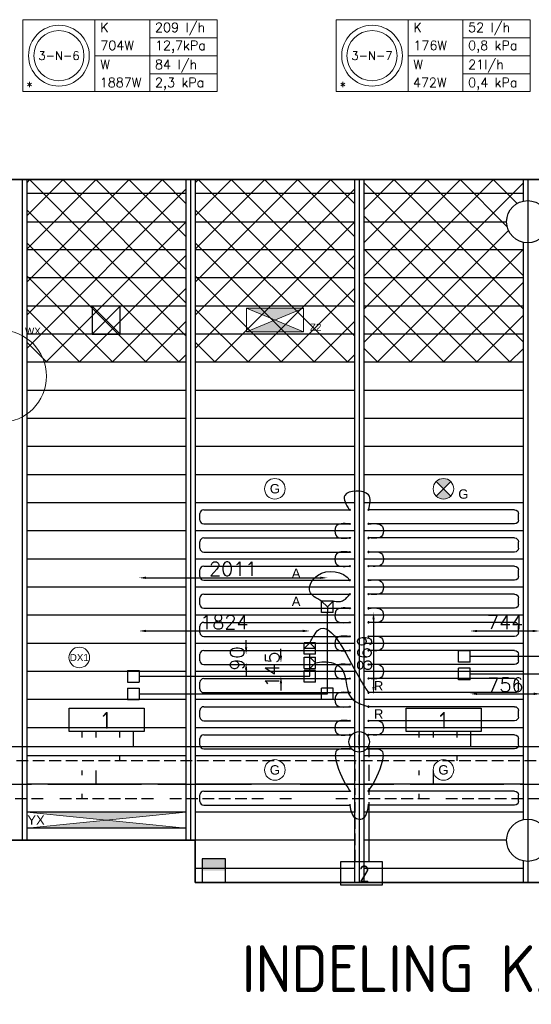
# Model space of a CAD drawing. Extents: x 7383 to 741080, y -570072 to -203000.
# Tile 16 of 32: x 522349 to 527812, y -267249 to -256744. Entities that reach past the tile are written whole.
import ezdxf
from ezdxf.enums import TextEntityAlignment as Align

# ---------------------------------------------------------------- set-up
doc = ezdxf.new("R2010")
doc.units = 0
doc.header["$LTSCALE"] = 25
for name, pattern in [('2322105', [47, 40, -7]), ('2322106', [47, 5, -2, 5, -2, 5, -2, 5, -2, 5, -2, 5, -7]), ('2322107', [2000, 1000, 1000]), ('2322108', [7, 5, -2])]:
    doc.linetypes.add(name, pattern=pattern)
doc.layers.get('0').update_dxf_attribs({"linetype": 'CONTINUOUS'})
doc.layers.get('DEFPOINTS').update_dxf_attribs({"linetype": 'CONTINUOUS'})
for name, color, linetype in [('000Vermogens2', 7, 'CONTINUOUS'), ('60', 7, 'CONTINUOUS'), ('7KADERHALMOS', 2, 'CONTINUOUS'), ('KP-bandraster', 5, 'CONTINUOUS'), ('KP-koppelingen', 6, 'CONTINUOUS'), ('KP-leidingen(aanvoer)', 5, 'CONTINUOUS'), ('KP-leidingen(retour)', 1, 'CONTINUOUS'), ('KP-Lucht aanvoer', 6, 'CONTINUOUS'), ('KP-lucht centreline', 2, 'CONTINUOUS'), ('KP-maatvoering', 7, 'CONTINUOUS'), ('KP-Melders', 3, 'CONTINUOUS'), ('KP-Oppervlak', 3, 'CONTINUOUS'), ('KP-panelen', 1, 'CONTINUOUS'), ('KP-registers', 4, 'CONTINUOUS'), ('KP-slangen', 7, 'CONTINUOUS'), ('KP-tekst', 7, 'CONTINUOUS'), ('SYM-W', 7, 'CONTINUOUS'), ('Thermostaat', 160, 'CONTINUOUS'), ('WL5501--', 130, 'CONTINUOUS'), ('WL5502--', 130, 'CONTINUOUS'), ('WL561---_AANVOER', 10, 'CONTINUOUS'), ('WL561---_RETOUR', 10, 'CONTINUOUS')]:
    doc.layers.add(name, color=color, linetype=linetype)
doc.layers.add('KP-Aluminium', color=8, linetype='CONTINUOUS', lineweight=18)
doc.layers.add('KP-Verlichting', color=2, linetype='CONTINUOUS', lineweight=18)
doc.styles.add('arial', font='ARIAL.TTF')
doc.styles.add('BURO-018', font='ISO96.shx', dxfattribs={"height": 90})
doc.styles.add('ISO', font='ISO.SHX')
doc.styles.add('VERWOL-1', font='ROMANS.SHX')
doc.dimstyles.new('MARTIN', dxfattribs={"dimscale": 0, "dimtxt": 50, "dimasz": 75, "dimexe": 4, "dimexo": 4, "dimgap": 20, "dimtad": 1, "dimdec": 0, "dimrnd": 0.01, "dimzin": 1, "dimdsep": 46, "dimtxsty": 'VERWOL-1', "dimcen": -25, "dimdle": 1, "dimclrd": 7, "dimclre": 2, "dimclrt": 7, "dimadec": 0, "dimazin": 0, "dimtfac": 1, "dimtdec": 0, "dimtix": 1, "dimtofl": 0, "dimtmove": 0, "dimatfit": 3, "dimldrblk": 'OBLIQUE', "dimfxl": 0, "dimtvp": 33.333333, "dimtolj": 1, "dimtzin": 1, "dimarcsym": 0})
pattern_1 = [(45, (324643.74, -21393.04), (-176.7767, 176.7767), []), (135, (324643.74, -21393.04), (-176.7767, -176.7767), [])]

# ---------------------------------------------------------------- blocks, each defined once
blk = doc.blocks.new('Register A')
at = {"layer": 'KP-registers', "linetype": 'Continuous'}
for p, q in [((90, 225), (1644, 225)), ((50, 115), (50, 185)), ((90, 75), (1644, 75))]:
    blk.add_line(p, q, dxfattribs=at)
for centre in [(1650, 225), (1650, 75)]:
    blk.add_circle(centre, 6, dxfattribs=at)
for centre, start, end in [((90, 185), 90, 180), ((90, 115), 180, 270)]:
    blk.add_arc(centre, 40, start, end, dxfattribs=at)
blk = doc.blocks.new('*D1543')
at = {"layer": 'DEFPOINTS', "color": 0, "linetype": 'Continuous', "transparency": 16777216}
for p in [(525447, -263266), (523623, -263750), (525447, -263750)]:
    blk.add_point(p, dxfattribs=at)
at = {"layer": 'KP-maatvoering', "color": 7, "linetype": 'Continuous', "lineweight": -2, "transparency": 16777216}
blk.add_line((523698, -263266), (525372, -263266), dxfattribs=at)
at = {"layer": 'KP-maatvoering', "color": 7, "linetype": 'Continuous', "transparency": 16777216}
for points in [[(523698, -263253), (523698, -263278), (523623, -263266)], [(525372, -263253), (525372, -263278), (525447, -263266)]]:
    blk.add_solid(points, dxfattribs=at)
at = {"layer": 'KP-maatvoering', "color": 7, "linetype": 'Continuous', "transparency": 16777216, "insert": (524535, -263171), "char_height": 150, "attachment_point": 5, "style": 'VERWOL-1'}
blk.add_mtext('\\A1;1824', dxfattribs=at)
blk = doc.blocks.new('_OBLIQUE')
at = {"color": 0, "linetype": 'ByBlock'}
blk.add_line((-0.5, -0.5), (0.5, 0.5), dxfattribs=at)
blk = doc.blocks.new('*D1544')
at = {"layer": 'DEFPOINTS', "color": 0, "linetype": 'Continuous', "transparency": 16777216}
for p in [(525634, -262699), (523623, -263937), (525634, -263937)]:
    blk.add_point(p, dxfattribs=at)
at = {"layer": 'KP-maatvoering', "color": 7, "linetype": 'Continuous', "lineweight": -2, "transparency": 16777216}
blk.add_line((523698, -262699), (525559, -262699), dxfattribs=at)
at = {"layer": 'KP-maatvoering', "color": 7, "linetype": 'Continuous', "transparency": 16777216}
for points in [[(523698, -262686), (523698, -262711), (523623, -262699)], [(525559, -262686), (525559, -262711), (525634, -262699)]]:
    blk.add_solid(points, dxfattribs=at)
at = {"layer": 'KP-maatvoering', "color": 7, "linetype": 'Continuous', "transparency": 16777216, "insert": (524629, -262604), "char_height": 150, "attachment_point": 5, "style": 'VERWOL-1'}
blk.add_mtext('\\A1;2011', dxfattribs=at)
blk = doc.blocks.new('*D1545')
at = {"layer": 'DEFPOINTS', "color": 0, "linetype": 'Continuous', "transparency": 16777216}
for p in [(525634, -263068), (525634, -263937), (526127, -263937)]:
    blk.add_point(p, dxfattribs=at)
at = {"layer": 'KP-maatvoering', "color": 7, "linetype": 'Continuous', "lineweight": -2, "transparency": 16777216}
blk.add_line((526127, -263143), (526127, -263862), dxfattribs=at)
at = {"layer": 'KP-maatvoering', "color": 7, "linetype": 'Continuous', "transparency": 16777216}
for points in [[(526115, -263143), (526140, -263143), (526127, -263068)], [(526115, -263862), (526140, -263862), (526127, -263937)]]:
    blk.add_solid(points, dxfattribs=at)
at = {"layer": 'KP-maatvoering', "color": 7, "linetype": 'Continuous', "transparency": 16777216, "insert": (526032, -263502), "char_height": 150, "attachment_point": 5, "rotation": 90, "style": 'VERWOL-1'}
blk.add_mtext('\\A1;869', dxfattribs=at)
blk = doc.blocks.new('*D1546')
at = {"layer": 'DEFPOINTS', "color": 0, "linetype": 'Continuous', "transparency": 16777216}
for p in [(525139, -263605), (525508, -263605), (525447, -263750)]:
    blk.add_point(p, dxfattribs=at)
at = {"layer": 'KP-maatvoering', "color": 7, "linetype": 'Continuous', "lineweight": -2, "transparency": 16777216}
for p, q in [((525139, -263530), (525139, -263455)), ((525139, -263825), (525139, -263900))]:
    blk.add_line(p, q, dxfattribs=at)
at = {"layer": 'KP-maatvoering', "color": 7, "linetype": 'Continuous', "transparency": 16777216}
for points in [[(525126, -263530), (525151, -263530), (525139, -263605)], [(525126, -263825), (525151, -263825), (525139, -263750)]]:
    blk.add_solid(points, dxfattribs=at)
at = {"layer": 'KP-maatvoering', "color": 7, "linetype": 'Continuous', "transparency": 16777216, "insert": (525044, -263677), "char_height": 150, "attachment_point": 5, "rotation": 90, "style": 'VERWOL-1'}
blk.add_mtext('\\A1;145', dxfattribs=at)
blk = doc.blocks.new('*D1547')
at = {"layer": 'DEFPOINTS', "color": 0, "linetype": 'Continuous', "transparency": 16777216}
for p in [(524767, -263515), (525386, -263515), (525386, -263605)]:
    blk.add_point(p, dxfattribs=at)
at = {"layer": 'KP-maatvoering', "color": 7, "linetype": 'Continuous', "lineweight": -2, "transparency": 16777216}
for p, q in [((524767, -263440), (524767, -263365)), ((524767, -263680), (524767, -263755))]:
    blk.add_line(p, q, dxfattribs=at)
at = {"layer": 'KP-maatvoering', "color": 7, "linetype": 'Continuous', "transparency": 16777216}
for points in [[(524754, -263440), (524779, -263440), (524767, -263515)], [(524754, -263680), (524779, -263680), (524767, -263605)]]:
    blk.add_solid(points, dxfattribs=at)
at = {"layer": 'KP-maatvoering', "color": 7, "linetype": 'Continuous', "transparency": 16777216, "insert": (524672, -263560), "char_height": 150, "attachment_point": 5, "rotation": 90, "style": 'VERWOL-1'}
blk.add_mtext('\\A1;90', dxfattribs=at)
blk = doc.blocks.new('*D1548')
at = {"layer": 'DEFPOINTS', "color": 0, "linetype": 'Continuous', "transparency": 16777216}
for p in [(527901, -263266), (527158, -263538), (527901, -263538)]:
    blk.add_point(p, dxfattribs=at)
at = {"layer": 'KP-maatvoering', "color": 7, "linetype": 'Continuous', "lineweight": -2, "transparency": 16777216}
blk.add_line((527233, -263266), (527826, -263266), dxfattribs=at)
at = {"layer": 'KP-maatvoering', "color": 7, "linetype": 'Continuous', "transparency": 16777216}
for points in [[(527233, -263254), (527233, -263279), (527158, -263266)], [(527826, -263254), (527826, -263279), (527901, -263266)]]:
    blk.add_solid(points, dxfattribs=at)
at = {"layer": 'KP-maatvoering', "color": 7, "linetype": 'Continuous', "transparency": 16777216, "insert": (527530, -263171), "char_height": 150, "attachment_point": 5, "style": 'VERWOL-1'}
blk.add_mtext('\\A1;744', dxfattribs=at)
blk = doc.blocks.new('*D1549')
at = {"layer": 'DEFPOINTS', "color": 0, "linetype": 'Continuous', "transparency": 16777216}
for p in [(527158, -263725), (527914, -263725), (527914, -263937)]:
    blk.add_point(p, dxfattribs=at)
at = {"layer": 'KP-maatvoering', "color": 7, "linetype": 'Continuous', "lineweight": -2, "transparency": 16777216}
blk.add_line((527233, -263937), (527839, -263937), dxfattribs=at)
at = {"layer": 'KP-maatvoering', "color": 7, "linetype": 'Continuous', "transparency": 16777216}
for points in [[(527233, -263924), (527233, -263949), (527158, -263937)], [(527839, -263924), (527839, -263949), (527914, -263937)]]:
    blk.add_solid(points, dxfattribs=at)
at = {"layer": 'KP-maatvoering', "color": 7, "linetype": 'Continuous', "transparency": 16777216, "insert": (527536, -263842), "char_height": 150, "attachment_point": 5, "style": 'VERWOL-1'}
blk.add_mtext('\\A1;756', dxfattribs=at)
blk = doc.blocks.new('SW30485012')
at = {"color": 0, "linetype": 'Continuous'}
for p, q in [((-2.5, 2.5), (-2.5, -2.5)), ((2.5, 2.5), (-2.5, 2.5)), ((2.5, -2.5), (2.5, 2.5)), ((-2.5, -2.5), (2.5, -2.5))]:
    blk.add_line(p, q, dxfattribs=at)
blk.add_solid([(-2.5, 0), (2.5, 0), (-2.5, -2.5), (2.5, -2.5)], dxfattribs=at)
at = {"color": 0, "linetype": 'Continuous', "style": 'BURO-018', "flags": 1}
blk.add_attdef('W_ID', (0, 0), '', height=1.8, dxfattribs=at)

msp = doc.modelspace()

# ---------------------------------------------------------------- hatches: boundary and pattern name
at = {"layer": 'KP-Aluminium', "linetype": 'Continuous'}
h = msp.add_hatch(dxfattribs=at)
h.set_pattern_fill('ANSI37', color=256, scale=2000)
h.set_pattern_definition(pattern_1)
h.paths.add_polyline_path([(524123.9, -258448.8), (522423.9, -258448.8), (522423.9, -258598.8), (524123.9, -258598.8)])
h.paths.add_polyline_path([(524123.9, -258598.8), (522423.9, -258598.8), (522423.9, -258898.8), (524123.9, -258898.8)])
h.paths.add_polyline_path([(524123.9, -258898.8), (522423.9, -258898.8), (522423.9, -259198.8), (524123.9, -259198.8)])
h.paths.add_polyline_path([(524123.9, -259198.8), (522423.9, -259198.8), (522423.9, -259498.8), (524123.9, -259498.8)])
h.paths.add_polyline_path([(524123.9, -259498.8), (522423.9, -259498.8), (522423.9, -259798.8), (524123.9, -259798.8)])
h.paths.add_polyline_path([(524123.9, -259798.8), (522423.9, -259798.8), (522423.9, -260098.8), (524123.9, -260098.8)])
h.paths.add_polyline_path([(524123.9, -260098.8), (522423.9, -260098.8), (522423.9, -260398.8), (524123.9, -260398.8)])
h = msp.add_hatch(dxfattribs=at)
h.set_pattern_fill('ANSI37', color=256, scale=2000)
h.set_pattern_definition([(45, (326443.74, -21393.04), (-176.7767, 176.7767), []), (135, (326443.74, -21393.04), (-176.7767, -176.7767), [])])
h.paths.add_polyline_path([(525923.9, -258448.8), (524223.9, -258448.8), (524223.9, -258598.8), (525923.9, -258598.8)])
h.paths.add_polyline_path([(525923.9, -258598.8), (524223.9, -258598.8), (524223.9, -258898.8), (525923.9, -258898.8)])
h.paths.add_polyline_path([(525923.9, -258898.8), (524223.9, -258898.8), (524223.9, -259198.8), (525923.9, -259198.8)])
h.paths.add_polyline_path([(525923.9, -259198.8), (524223.9, -259198.8), (524223.9, -259498.8), (525923.9, -259498.8)])
h.paths.add_polyline_path([(525923.9, -259498.8), (524223.9, -259498.8), (524223.9, -259798.8), (525923.9, -259798.8)])
h.paths.add_polyline_path([(525923.9, -259798.8), (524223.9, -259798.8), (524223.9, -260098.8), (525923.9, -260098.8)])
h.paths.add_polyline_path([(525923.9, -260098.8), (524223.9, -260098.8), (524223.9, -260398.8), (525923.9, -260398.8)])
h = msp.add_hatch(dxfattribs=at)
h.set_pattern_fill('ANSI37', color=256, scale=2000)
h.set_pattern_definition(pattern_1)
h.paths.add_polyline_path([(527723.9, -258448.8), (526023.9, -258448.8), (526023.9, -258598.8), (527723.9, -258598.8)])
h.paths.add_polyline_path([(527723.9, -258679.4), (527723.9, -258598.8), (526023.9, -258598.8), (526023.9, -258898.8), (527548.9, -258898.8, -0.3500011)])
h.paths.add_polyline_path([(527548.9, -258898.8), (526023.9, -258898.8), (526023.9, -259198.8), (527723.9, -259198.8), (527723.9, -259118.1, -0.3500011)])
h.paths.add_polyline_path([(527723.9, -259198.8), (526023.9, -259198.8), (526023.9, -259498.8), (527723.9, -259498.8)])
h.paths.add_polyline_path([(527723.9, -259498.8), (526023.9, -259498.8), (526023.9, -259798.8), (527723.9, -259798.8)])
h.paths.add_polyline_path([(527723.9, -259798.8), (526023.9, -259798.8), (526023.9, -260098.8), (527723.9, -260098.8)])
h.paths.add_polyline_path([(527723.9, -260098.8), (526023.9, -260098.8), (526023.9, -260398.8), (527723.9, -260398.8)])
at = {"layer": 'KP-Verlichting', "linetype": 'Continuous'}
h = msp.add_hatch(color=256, dxfattribs=at)
h.paths.add_polyline_path([(524769.2, -259823.1), (525073.9, -259948.8), (525378.6, -259823.1)])
h.paths.add_polyline_path([(525378.6, -260074.4), (525073.9, -259948.8), (524769.2, -260074.4)])
h = msp.add_hatch(color=256, dxfattribs=at)
h.paths.add_polyline_path([(526796.2, -261671), (526873.9, -261748.8), (526951.7, -261671, 0.4142136)])
h.paths.add_polyline_path([(526796.2, -261826.5, 0.4142136), (526951.7, -261826.5), (526873.9, -261748.8)])
h = msp.add_hatch(color=256, dxfattribs=at)
h.dxf.hatch_style = 1
h.paths.add_polyline_path([(524123.9, -265198.8), (522423.9, -265198.8), (523273.9, -265283.8)])
h.paths.add_polyline_path([(523273.9, -265283.8), (522423.9, -265368.8), (524123.9, -265368.8)])
h.paths.add_polyline_path([(523818.2, -265412.1), (524264.3, -265412.1), (524264.3, -265110.6), (523818.2, -265110.6)], flags=9)
h = msp.add_hatch(color=256, dxfattribs=at)
h.dxf.hatch_style = 1
h.paths.add_polyline_path([(523273.9, -265283.8), (522423.9, -265368.8), (524123.9, -265368.8)])
h.paths.add_polyline_path([(524123.9, -265198.8), (522423.9, -265198.8), (523273.9, -265283.8)])
h.paths.add_polyline_path([(523818.2, -265412.1), (524264.3, -265412.1), (524264.3, -265110.6), (523818.2, -265110.6)], flags=9)
h = msp.add_hatch(color=256, dxfattribs=at)
h.dxf.hatch_style = 1
h.paths.add_polyline_path([(522423.9, -265198.8), (523273.9, -265283.8), (524123.9, -265198.8)])
h.paths.add_polyline_path([(524123.9, -265368.8), (523273.9, -265283.8), (522423.9, -265368.8)])

# ---------------------------------------------------------------- linework, layer by layer
at = {"layer": '000Vermogens2', "linetype": 'Continuous', "lineweight": 0}
for p, q in [((522384.1, -256743.7), (522384.1, -257511.5)), ((522384.1, -256743.7), (524457, -256743.7)), ((523152, -256743.7), (523152, -257511.5)), ((523737.2, -257127.6), (523737.2, -256743.7)), ((524457, -256743.7), (524457, -257511.5)), ((525727.7, -256743.7), (525727.7, -257511.5)), ((525727.7, -256743.7), (525727.7, -257511.5)), ((525727.7, -256743.7), (527800.6, -256743.7)), ((526495.6, -256743.7), (526495.6, -257511.5)), ((526495.6, -256743.7), (526495.6, -257511.5)), ((527080.8, -257127.6), (527080.8, -256743.7)), ((527800.6, -256743.7), (527800.6, -257511.5)), ((523737.2, -256935.6), (524457, -256935.6)), ((527080.8, -256935.6), (527800.6, -256935.6)), ((523152, -257127.6), (524457, -257127.6)), ((523737.2, -257127.6), (523737.2, -257511.5)), ((526495.6, -257127.6), (527800.6, -257127.6)), ((527080.8, -257127.6), (527080.8, -257511.5)), ((523737.2, -257319.6), (524457, -257319.6)), ((527080.8, -257319.6), (527800.6, -257319.6)), ((522384.1, -257511.5), (524457, -257511.5)), ((525727.7, -257511.5), (527800.6, -257511.5))]:
    msp.add_line(p, q, dxfattribs=at)
for centre, radius in [((522768.1, -257127.6), 324.2), ((522768.1, -257127.6), 267.6), ((526111.6, -257127.6), 324.2), ((526111.6, -257127.6), 324.2), ((526111.6, -257127.6), 267.6), ((526111.6, -257127.6), 267.6)]:
    msp.add_circle(centre, radius, dxfattribs=at)
at = {"layer": 'KP-bandraster', "linetype": 'Continuous'}
for p, q in [((522423.9, -258448.8), (522423.9, -265498.8)), ((524123.9, -258448.8), (524123.9, -265498.8)), ((524223.9, -258448.8), (524223.9, -265498.8)), ((525923.9, -258448.8), (525923.9, -265948.8)), ((526023.9, -258448.8), (526023.9, -265948.8)), ((527723.9, -258448.8), (527723.9, -258679.4)), ((527723.9, -259118.1), (527723.9, -265279.4)), ((527723.9, -265718.1), (527723.9, -265948.8))]:
    msp.add_line(p, q, dxfattribs=at)
for centre in [(527773.9, -258898.8), (527773.9, -265498.8)]:
    msp.add_circle(centre, 225, dxfattribs=at)
at = {"layer": 'KP-koppelingen', "linetype": 'Continuous'}
for p, q in [((525573.3, -263068), (525573.4, -262946.4)), ((525695, -262946.4), (525573.4, -262946.4)), ((525573.4, -262946.4), (525634.2, -263007.2)), ((525634.2, -263007.2), (525695, -262946.4)), ((525695, -263068), (525695, -262946.4)), ((525634.2, -263007.2), (525634.2, -263068)), ((525695, -263068), (525573.3, -263068)), ((525386.2, -263515.1), (525386.2, -263393.5)), ((525507.8, -263393.5), (525386.2, -263393.5)), ((525386.2, -263454.3), (525447, -263393.5)), ((525386.2, -263515.1), (525386.2, -263393.5)), ((525507.8, -263393.5), (525386.2, -263393.5)), ((525386.2, -263454.3), (525447, -263393.5)), ((525507.8, -263454.3), (525386.2, -263454.3)), ((525507.8, -263454.3), (525386.2, -263454.3)), ((525447, -263393.5), (525507.8, -263454.3)), ((525447, -263393.5), (525507.8, -263454.3)), ((525507.8, -263515.1), (525507.8, -263393.5)), ((525507.8, -263515.1), (525507.8, -263393.5)), ((527036, -263598.8), (527036, -263477.2)), ((527157.6, -263477.2), (527036, -263477.2)), ((527157.6, -263598.8), (527157.6, -263477.2)), ((525507.8, -263515.1), (525386.2, -263515.1)), ((525507.8, -263515.1), (525386.2, -263515.1)), ((525386.2, -263665.7), (525386.2, -263544.1)), ((525386.2, -263544.1), (525507.8, -263544.1)), ((525447, -263665.7), (525447, -263544.1)), ((525447, -263544.1), (525507.8, -263604.9)), ((525507.8, -263665.7), (525507.8, -263544.1)), ((523501.8, -263688.8), (523623.4, -263688.8)), ((523501.8, -263688.8), (523501.8, -263810.5)), ((523623.4, -263688.8), (523623.4, -263810.5)), ((525386.2, -263665.7), (525507.8, -263665.7)), ((525386.2, -263810.5), (525386.2, -263688.8)), ((525507.8, -263688.9), (525386.2, -263688.8)), ((525507.8, -263604.9), (525447, -263665.7)), ((525507.8, -263810.5), (525507.8, -263688.9)), ((527157.6, -263598.8), (527036, -263598.8)), ((527036, -263786), (527036, -263664.4)), ((527157.6, -263664.4), (527036, -263664.4)), ((527157.6, -263786), (527157.6, -263664.4)), ((527157.6, -263786), (527036, -263786)), ((523501.8, -263810.5), (523623.4, -263810.5)), ((523501.8, -263876), (523623.4, -263876)), ((523501.8, -263876), (523501.8, -263997.7)), ((523623.4, -263876), (523623.4, -263997.7)), ((525507.8, -263810.5), (525386.2, -263810.5)), ((525573.4, -263997.7), (525573.4, -263876)), ((525695, -263876.1), (525573.4, -263876)), ((525695, -263997.7), (525695, -263876.1)), ((523501.8, -263997.7), (523623.4, -263997.7)), ((525695, -263997.7), (525573.4, -263997.7))]:
    msp.add_line(p, q, dxfattribs=at)
at = {"layer": 'KP-leidingen(aanvoer)', "linetype": 'Continuous'}
for p, q in [((525634.2, -263936.9), (525634.2, -263068)), ((527901.4, -263538), (527157.6, -263538)), ((523623.4, -263936.9), (525634.2, -263936.9))]:
    msp.add_line(p, q, dxfattribs=at)
at = {"layer": 'KP-leidingen(retour)', "linetype": 'Continuous'}
for p, q in [((525447, -263749.7), (525447, -263515.1)), ((523623.4, -263749.7), (525447, -263749.7)), ((527913.7, -263725.2), (527157.6, -263725.2))]:
    msp.add_line(p, q, dxfattribs=at)
at = {"layer": 'KP-Lucht aanvoer', "linetype": 'Continuous'}
for p, q in [((523123.9, -259798.8), (523123.7, -260098.8)), ((523123.7, -260098.8), (523423.6, -259798.8)), ((523423.6, -259798.8), (523123.9, -259798.8)), ((523123.9, -259798.8), (523423.7, -260098.8)), ((523423.7, -260098.8), (523423.6, -259798.8)), ((523123.7, -260098.8), (523423.7, -260098.8))]:
    msp.add_line(p, q, dxfattribs=at)
at = {"layer": 'KP-lucht centreline', "linetype": 'Continuous'}
for p, q in [((522373.9, -258448.8), (522373.9, -265498.8)), ((524173.9, -258448.8), (524173.9, -265498.8)), ((525973.9, -258448.8), (525973.9, -265948.8)), ((527773.9, -258448.8), (527773.9, -265948.8))]:
    msp.add_line(p, q, dxfattribs=at)
at = {"layer": 'KP-Melders', "linetype": 'Continuous'}
msp.add_circle((525973.9, -264448.8), 110, dxfattribs=at)
at = {"layer": 'KP-Oppervlak', "linetype": 'Continuous'}
for p, q in [((575023.9, -258448.8), (505723.9, -258448.8)), ((505723.9, -258448.8), (575023.9, -258448.8)), ((513323.9, -265498.8), (524224.1, -265498.8)), ((524224.1, -265498.8), (516023.9, -265498.8)), ((524224.1, -265498.8), (524223.9, -265948.8)), ((524223.9, -265948.8), (524224.1, -265498.8)), ((524223.9, -265948.8), (545186.9, -265948.8)), ((545186.9, -265948.8), (524223.9, -265948.8))]:
    msp.add_line(p, q, dxfattribs=at)
at = {"layer": 'KP-panelen', "linetype": 'Continuous'}
for p, q in [((524123.9, -258598.8), (522423.9, -258598.8)), ((525923.9, -258598.8), (524223.9, -258598.8)), ((527723.9, -258598.8), (526023.9, -258598.8)), ((522423.9, -258898.8), (524123.9, -258898.8)), ((524223.9, -258898.8), (525923.9, -258898.8)), ((526023.9, -258898.8), (527548.9, -258898.8)), ((524123.9, -259198.8), (522423.9, -259198.8)), ((525923.9, -259198.8), (524223.9, -259198.8)), ((527723.9, -259198.8), (526023.9, -259198.8)), ((524123.9, -259498.8), (522423.9, -259498.8)), ((525923.9, -259498.8), (524223.9, -259498.8)), ((527723.9, -259498.8), (526023.9, -259498.8)), ((524123.9, -259798.8), (522423.9, -259798.8)), ((525923.9, -259798.8), (524223.9, -259798.8)), ((527723.9, -259798.8), (526023.9, -259798.8)), ((524123.9, -260098.8), (522423.9, -260098.8)), ((525923.9, -260098.8), (524223.9, -260098.8)), ((527723.9, -260098.8), (526023.9, -260098.8)), ((524123.9, -260398.8), (522423.9, -260398.8)), ((525923.9, -260398.8), (524223.9, -260398.8)), ((527723.9, -260398.8), (526023.9, -260398.8)), ((524123.9, -260698.8), (522423.9, -260698.8)), ((525923.9, -260698.8), (524223.9, -260698.8)), ((527723.9, -260698.8), (526023.9, -260698.8)), ((524123.9, -260998.8), (522423.9, -260998.8)), ((525923.9, -260998.8), (524223.9, -260998.8)), ((527723.9, -260998.8), (526023.9, -260998.8)), ((524123.9, -261298.8), (522423.9, -261298.8)), ((525923.9, -261298.8), (524223.9, -261298.8)), ((527723.9, -261298.8), (526023.9, -261298.8)), ((524123.9, -261598.8), (522423.9, -261598.8)), ((525923.9, -261598.8), (524223.9, -261598.8)), ((527723.9, -261598.8), (526023.9, -261598.8)), ((524123.9, -261898.8), (522423.9, -261898.8)), ((525923.9, -261898.8), (524223.9, -261898.8)), ((527723.9, -261898.8), (526023.9, -261898.8)), ((524123.9, -262198.8), (522423.9, -262198.8)), ((525923.9, -262198.8), (524223.9, -262198.8)), ((527723.9, -262198.8), (526023.9, -262198.8)), ((524123.9, -262498.8), (522423.9, -262498.8)), ((525923.9, -262498.8), (524223.9, -262498.8)), ((527723.9, -262498.8), (526023.9, -262498.8)), ((524123.9, -262798.8), (522423.9, -262798.8)), ((525923.9, -262798.8), (524223.9, -262798.8)), ((527723.9, -262798.8), (526023.9, -262798.8)), ((524123.9, -263098.8), (522423.9, -263098.8)), ((525923.9, -263098.8), (524223.9, -263098.8)), ((527723.9, -263098.8), (526023.9, -263098.8)), ((524123.9, -263398.8), (522423.9, -263398.8)), ((525923.9, -263398.8), (524223.9, -263398.8)), ((527723.9, -263398.8), (526023.9, -263398.8)), ((524123.9, -263698.8), (522423.9, -263698.8)), ((525923.9, -263698.8), (524223.9, -263698.8)), ((527723.9, -263698.8), (526023.9, -263698.8)), ((524123.9, -263998.8), (522423.9, -263998.8)), ((525923.9, -263998.8), (524223.9, -263998.8)), ((527723.9, -263998.8), (526023.9, -263998.8)), ((524123.9, -264298.8), (522423.9, -264298.8)), ((525923.9, -264298.8), (524223.9, -264298.8)), ((527723.9, -264298.8), (526023.9, -264298.8)), ((524123.9, -264598.8), (522423.9, -264598.8)), ((525923.9, -264598.8), (524223.9, -264598.8)), ((527723.9, -264598.8), (526023.9, -264598.8)), ((524123.9, -264898.8), (522423.9, -264898.8)), ((524123.9, -264898.8), (522423.9, -264898.8)), ((525923.9, -264898.8), (524223.9, -264898.8)), ((527723.9, -264898.8), (526023.9, -264898.8)), ((524123.9, -265198.8), (522423.9, -265198.8)), ((524123.9, -265198.8), (522423.9, -265198.8)), ((524123.9, -265198.8), (522423.9, -265198.8)), ((525923.9, -265198.8), (524223.9, -265198.8)), ((527723.9, -265198.8), (526023.9, -265198.8)), ((524123.9, -265368.8), (522423.9, -265368.8)), ((524123.9, -265368.8), (522423.9, -265368.8)), ((525923.9, -265498.8), (524223.9, -265498.8)), ((527548.9, -265498.8), (526023.9, -265498.8)), ((525923.9, -265798.8), (524223.9, -265798.8)), ((527723.9, -265798.8), (526023.9, -265798.8))]:
    msp.add_line(p, q, dxfattribs=at)
at = {"layer": 'KP-slangen', "linetype": 'Continuous'}
for points in [[(526073.9, -261973.8), (526072.8, -261813.2), (525820.9, -261820), (525867.9, -261973.8)], [(525867.9, -262123.8), (525726.2, -262152.7), (525726.2, -262245.4), (525867.9, -262273.8)], [(526079.9, -262123.8), (526221.6, -262152.7), (526221.6, -262245.4), (526079.9, -262273.8)], [(525867.9, -262423.8), (525726.2, -262452.7), (525726.2, -262545.4), (525867.9, -262573.8)], [(526079.9, -262423.8), (526221.6, -262452.7), (526221.6, -262545.4), (526079.9, -262573.8)], [(525573.4, -262946.4), (525445.9, -262843.3), (525528.8, -262673.4), (525873.9, -262723.8), (525876.7, -262728)], [(526079.9, -262723.8), (526221.6, -262752.7), (526221.6, -262845.4), (526079.9, -262873.8)], [(525695, -262946.4), (525760.8, -262951.3), (525807.9, -262937.8), (525873.9, -262873.8)], [(525867.9, -263023.8), (525726.2, -263052.7), (525726.2, -263145.4), (525867.9, -263173.8)], [(526079.9, -263023.8), (526221.6, -263052.7), (526221.6, -263145.4), (526079.9, -263173.8)], [(525447, -263393.5), (525538.4, -263254), (525998.9, -263807.6), (526073.9, -263923.8)], [(525867.9, -263323.8), (525726.2, -263352.7), (525726.2, -263445.4), (525867.9, -263473.8)], [(526079.9, -263323.8), (526221.6, -263352.7), (526221.6, -263445.4), (526079.9, -263473.8)], [(525507.8, -263604.9), (525597.3, -263594.3), (525781.4, -263663.3), (525883.9, -263972.7), (526073.9, -264073.8)], [(525867.9, -263623.8), (525726.2, -263652.7), (525726.2, -263745.4), (525867.9, -263773.8)], [(526079.9, -263623.8), (526221.6, -263652.7), (526221.6, -263745.4), (526079.9, -263773.8)], [(525867.9, -263923.8), (525726.2, -263952.7), (525726.2, -264045.4), (525867.9, -264073.8)], [(525867.9, -264223.8), (525726.2, -264252.7), (525726.2, -264345.4), (525867.9, -264373.8)], [(526079.9, -264223.8), (526221.6, -264252.7), (526221.6, -264345.4), (526079.9, -264373.8)], [(525867.9, -264523.8), (525726.2, -264552.7), (525726.2, -264645.4), (525873.9, -264973.8)], [(526079.9, -264523.8), (526221.6, -264552.7), (526221.6, -264645.4), (526073.9, -264973.8)], [(525873.9, -265123.8), (525943.8, -265266.4), (526004.8, -265269), (526073.9, -265123.8)]]:
    msp.add_spline(points, degree=3, dxfattribs=at)
at = {"layer": 'KP-Verlichting', "linetype": 'Continuous'}
for p, q in [((524769.2, -259823.1), (525378.6, -259823.1)), ((524769.2, -260074.4), (524769.2, -259823.1)), ((524769.2, -260074.4), (525378.6, -259823.1)), ((524769.2, -259823.1), (525378.6, -260074.4)), ((525378.6, -259823.1), (525378.6, -260074.4)), ((525378.6, -260074.4), (524769.2, -260074.4)), ((526951.7, -261826.5), (526796.2, -261671)), ((526796.2, -261826.5), (526951.7, -261671)), ((522423.9, -265368.8), (524123.9, -265198.8)), ((522423.9, -265198.8), (524123.9, -265368.8)), ((522423.9, -265368.8), (524123.9, -265198.8)), ((522423.9, -265198.8), (524123.9, -265368.8))]:
    msp.add_line(p, q, dxfattribs=at)
for centre, radius in [((522143.6, -260547.9), 491.8), ((525073.9, -261748.8), 110), ((526873.9, -261748.8), 110), ((522985.5, -263548.8), 110), ((525073.9, -264748.8), 110), ((526873.9, -264748.8), 110)]:
    msp.add_circle(centre, radius, dxfattribs=at)
at = {"layer": 'SYM-W', "color": 2, "linetype": 'Continuous'}
for points in [[(523676.5, -264339.1), (522876.5, -264339.1), (522876.5, -264089.1), (523676.5, -264089.1)], [(527276.5, -264339.1), (526476.5, -264339.1), (526476.5, -264089.1), (527276.5, -264089.1)], [(526219.9, -265976.5), (525779.2, -265976.5), (525779.2, -265726.5), (526219.9, -265726.5)]]:
    msp.add_lwpolyline(points, close=True, dxfattribs=at)
at = {"layer": 'WL5501--', "linetype": '2322105'}
for p, q in [((523166, -264403.1), (523166, -264339.1)), ((526766, -264403.1), (526766, -264339.1)), ((523166, -264903.1), (523166, -264753.1)), ((526766, -264903.1), (526766, -264753.1)), ((524823.8, -264903.1), (521234.1, -264903.1)), ((528692.9, -264903.1), (525277.6, -264903.1))]:
    msp.add_line(p, q, dxfattribs=at)
at = {"layer": 'WL5502--', "linetype": '2322106'}
for p, q in [((523016, -264403.1), (523016, -264339.1)), ((526616, -264403.1), (526616, -264339.1)), ((523016, -264803.1), (523016, -264753.1)), ((526616, -264803.1), (526616, -264753.1)), ((521601.2, -265053.1), (525273.3, -265053.1)), ((523016, -265053.1), (523016, -265003.1)), ((525723.9, -265053.1), (529166.8, -265053.1)), ((526616, -265053.1), (526616, -265003.1))]:
    msp.add_line(p, q, dxfattribs=at)
at = {"layer": 'WL561---_AANVOER', "linetype": '2322107'}
for p, q in [((523566, -264503.1), (523566, -264339.1)), ((527166, -264503.1), (527166, -264339.1)), ((523753.8, -264503.1), (511918.6, -264503.1)), ((535040.4, -264503.1), (523659.9, -264503.1)), ((526081.9, -264613.1), (526081.9, -264503.1)), ((526081.9, -264863.1), (526081.9, -264693.1)), ((526081.9, -265013.1), (526081.9, -264943.1)), ((526081.9, -265726.5), (526081.9, -265093.1))]:
    msp.add_line(p, q, dxfattribs=at)
at = {"layer": 'WL561---_RETOUR', "linetype": '2322108'}
for p, q in [((523416, -264339.1), (523416, -264403.1)), ((527016, -264339.1), (527016, -264403.1)), ((523416, -264603.1), (523416, -264653.1)), ((527016, -264603.1), (527016, -264653.1)), ((535040.4, -264653.1), (511918.6, -264653.1)), ((525931.9, -264863.1), (525931.9, -264653.1)), ((525931.9, -265013.1), (525931.9, -264943.1)), ((525931.9, -265726.5), (525931.9, -265093.1))]:
    msp.add_line(p, q, dxfattribs=at)

# ---------------------------------------------------------------- block references
at = {"layer": 'KP-registers', "linetype": 'Continuous'}
for p in [(524223.9, -262198.8), (524223.9, -262498.8), (524223.9, -262798.8), (524223.9, -263098.8), (524223.9, -263398.8), (524223.9, -263698.8), (524223.9, -263998.8), (524223.9, -264298.8), (524223.9, -264598.8), (524223.9, -265198.8)]:
    msp.add_blockref('Register A', p, dxfattribs=at)
at = {"layer": 'KP-registers', "linetype": 'Continuous', "xscale": -1}
for p in [(527723.9, -262198.8), (527723.9, -262498.8), (527723.9, -262798.8), (527723.9, -263098.8), (527723.9, -263398.8), (527723.9, -263698.8), (527723.9, -263998.8), (527723.9, -264298.8), (527723.9, -264598.8), (527723.9, -265198.8)]:
    msp.add_blockref('Register A', p, dxfattribs=at)
at = {"layer": 'Thermostaat', "xscale": 50, "yscale": 50, "zscale": 50, "rotation": 180}
msp.add_blockref('SW30485012', (524422.6, -265823.8), dxfattribs=at)

# ---------------------------------------------------------------- texts
at = {"layer": '000Vermogens2', "linetype": 'Continuous', "lineweight": 0, "style": 'VERWOL-1'}
for s, p in [('K', (523209.8, -256875.7)), ('209 l/h', (523793.5, -256875.7)), ('K', (526553.3, -256875.7)), ('52 l/h', (527137.1, -256875.7)), ('704W', (523209.8, -257067.7)), ('12,7kPa', (523793.5, -257067.7)), ('176W', (526553.3, -257067.7)), ('0,8 kPa', (527137.1, -257067.7)), ('W', (523209.8, -257272.1)), ('84 l/h', (523793.5, -257272.1)), ('W', (526553.3, -257272.1)), ('21l/h', (527137.1, -257272.1)), ('1887W', (523203.7, -257464)), ('2,3 kPa', (523793.5, -257464)), ('472W', (526547.2, -257464)), ('0,4 kPa', (527137.1, -257464)), ('*', (522421, -257505.2)), ('*', (525764.6, -257505.2))]:
    msp.add_text(s, height=100, dxfattribs=at).set_placement(p)
for s, p in [('3-N-6', (522768.1, -257127.6)), ('3-N-7', (526111.6, -257127.6))]:
    msp.add_text(s, height=90, dxfattribs=at).set_placement(p, align=Align.MIDDLE_CENTER)
at = {"layer": '60', "color": 1, "linetype": 'Continuous', "style": 'ISO'}
for s, p in [('1', (523230.2, -264308.8)), ('1', (526830.2, -264308.8)), ('2', (525973.2, -265946.2))]:
    msp.add_text(s, height=180, dxfattribs=at).set_placement(p)
at = {"layer": '7KADERHALMOS', "style": 'ISO'}
msp.add_text('INDELING KANTOORUNITS, 3e VERDIEPING', height=500, dxfattribs=at).set_placement((524720.7, -267119.6))
at = {"layer": 'KP-Melders', "linetype": 'Continuous', "insert": (525973.9, -264448.8), "char_height": 150, "attachment_point": 5, "style": 'arial'}
msp.add_mtext('\\A1;!', dxfattribs=at)
at = {"layer": 'KP-tekst', "linetype": 'Continuous', "char_height": 100, "attachment_point": 5, "style": 'arial'}
for s, insert in [('\\A1;A', (525300.7, -262650.8)), ('\\A1;A', (525300.7, -262950.8)), ('\\A1;R', (526181.7, -263850.8)), ('\\A1;R', (526181.7, -264150.8))]:
    msp.add_mtext(s, dxfattribs=dict(at, insert=insert))
at = {"layer": 'KP-Verlichting', "linetype": 'Continuous', "attachment_point": 5, "style": 'arial'}
for s, insert, char_height in [('\\A1;Z2', (525509.6, -260024.1), 75), ('\\A1;WX', (522490.2, -260066.6), 75), ('\\A1;G', (525073.9, -261748.8), 100), ('\\A1;G', (527086.7, -261805.5), 100), ('\\A1;DX1', (522985.5, -263548.8), 75), ('\\A1;G', (525073.9, -264748.8), 100), ('\\A1;G', (526873.9, -264748.8), 100), ('\\A1;YX', (522523.5, -265282.4), 100)]:
    msp.add_mtext(s, dxfattribs=dict(at, insert=insert, char_height=char_height))

# ---------------------------------------------------------------- dimensions: what is measured, and where the dimension line sits
at = {"layer": 'KP-maatvoering', "linetype": 'Continuous'}
for base, p1, p2, picture, middle in [((525634.2, -262698.5), (523623.4, -263936.9), (525634.2, -263936.9), '*D1544', (524628.8, -262603.5)), ((525447, -263266), (523623.4, -263749.7), (525447, -263749.7), '*D1543', (524535.2, -263171)), ((527901.4, -263266.5), (527157.6, -263538), (527901.4, -263538), '*D1548', (527529.5, -263171.5)), ((527913.7, -263936.7), (527157.6, -263725.2), (527913.7, -263725.2), '*D1549', (527535.6, -263841.7))]:
    dim = msp.add_linear_dim(base=base, p1=p1, p2=p2, dimstyle='MARTIN', override={"dimscale": 1, "dimtxt": 150, "dimse1": 1, "dimse2": 1}, dxfattribs=at)
    dim.commit()
    dim.dimension.update_dxf_attribs({"geometry": picture, "text_midpoint": middle})
for base, p1, p2, picture, middle in [((526127.3, -263936.9), (525634.2, -263068), (525634.2, -263936.9), '*D1545', (526032.3, -263502.4)), ((524766.7, -263515.1), (525386.2, -263604.9), (525386.2, -263515.1), '*D1547', (524671.7, -263560)), ((525138.7, -263604.9), (525447, -263749.7), (525507.8, -263604.9), '*D1546', (525043.7, -263677.3))]:
    dim = msp.add_linear_dim(base=base, p1=p1, p2=p2, angle=90, dimstyle='MARTIN', override={"dimscale": 1, "dimtxt": 150, "dimse1": 1, "dimse2": 1}, dxfattribs=at)
    dim.commit()
    dim.dimension.update_dxf_attribs({"geometry": picture, "text_midpoint": middle})

doc.saveas('drawing.dxf')
